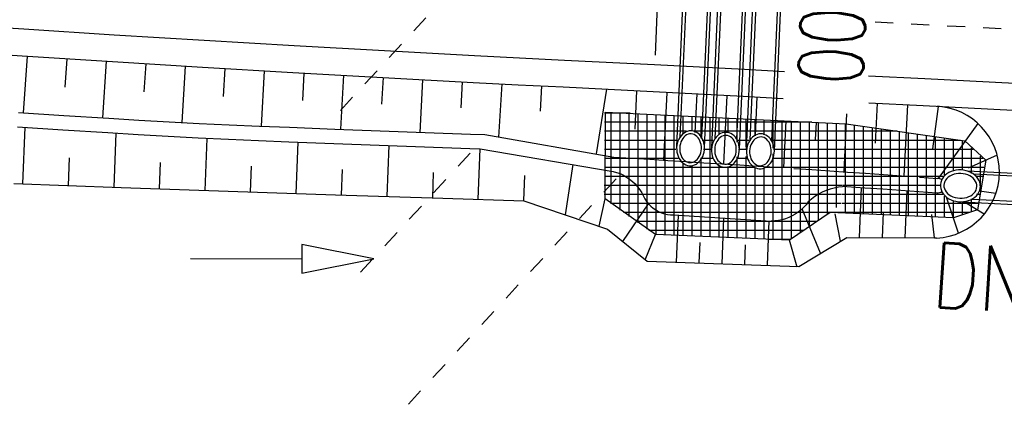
# Model space of a CAD drawing. Extents: x 446457 to 447032, y 444506 to 445688.
# Tile 46 of 83: x 446588 to 446616, y 445229 to 445240. Entities that reach past the tile are written whole.
import ezdxf

# ---------------------------------------------------------------- set-up
doc = ezdxf.new("R2010")
doc.units = 0
doc.header["$LTSCALE"] = 2
doc.header["$MEASUREMENT"] = 0
for name, pattern in [('ACAD_ISO03W100', [0.5, 0.25, -0.25]), ('ACAD_ISO10W100W', [0.5, 0.25, -0.25]), ('AUSGEZOGEN', [0])]:
    doc.linetypes.add(name, pattern=pattern)
for name, color, linetype in [('DB-RRB_41-205', 15, 'CONTINUOUS'), ('DB-vorhandene_Dränagen', 15, 'CONTINUOUS'), ('DB-Wegböschungen', 15, 'CONTINUOUS'), ('DB-Wege', 15, 'CONTINUOUS'), ('FBRTOP', 250, 'AUSGEZOGEN')]:
    doc.layers.add(name, color=color, linetype=linetype)
doc.styles.add('ROMANS', font='romans.shx', dxfattribs={"width": 0.8})

msp = doc.modelspace()

# ---------------------------------------------------------------- linework, layer by layer
at = {"layer": 'DB-RRB_41-205', "linetype": 'Continuous'}
for p, q in [((446606.549, 445236.832), (446607.129, 445250.048)), ((446607.318, 445236.798), (446607.898, 445250.014)), ((446607.518, 445236.789), (446608.098, 445250.005)), ((446608.287, 445236.755), (446608.868, 445249.972)), ((446608.487, 445236.747), (446609.067, 445249.963)), ((446609.256, 445236.712), (446609.837, 445249.929)), ((446606.645, 445237.097), (446607.201, 445249.741)), ((446607.245, 445237.07), (446607.8, 445249.715)), ((446607.614, 445237.054), (446608.17, 445249.699)), ((446608.214, 445237.028), (446608.769, 445249.672)), ((446608.583, 445237.012), (446609.139, 445249.656)), ((446609.183, 445236.985), (446609.738, 445249.63)), ((446605.963, 445239.364), (446606.106, 445243.075)), ((446606.75, 445237.203), (446606.708, 445237.169)), ((446606.795, 445237.23), (446606.75, 445237.203)), ((446606.842, 445237.249), (446606.795, 445237.23)), ((446606.891, 445237.261), (446606.842, 445237.249)), ((446606.94, 445237.265), (446606.891, 445237.261)), ((446606.989, 445237.261), (446606.94, 445237.265)), ((446607.038, 445237.249), (446606.989, 445237.261)), ((446607.084, 445237.229), (446607.038, 445237.249)), ((446607.129, 445237.202), (446607.084, 445237.229)), ((446607.169, 445237.168), (446607.129, 445237.202)), ((446607.811, 445237.207), (446607.764, 445237.187)), ((446607.86, 445237.218), (446607.811, 445237.207)), ((446607.909, 445237.222), (446607.86, 445237.218)), ((446607.959, 445237.218), (446607.909, 445237.222)), ((446608.007, 445237.206), (446607.959, 445237.218)), ((446608.053, 445237.186), (446608.007, 445237.206)), ((446606.564, 445236.919), (446606.552, 445236.858)), ((446606.582, 445236.977), (446606.564, 445236.919)), ((446606.606, 445237.032), (446606.582, 445236.977)), ((446606.635, 445237.083), (446606.606, 445237.032)), ((446606.669, 445237.129), (446606.635, 445237.083)), ((446606.666, 445236.958), (446606.649, 445236.905)), ((446606.689, 445237.007), (446606.666, 445236.958)), ((446606.708, 445237.169), (446606.669, 445237.129)), ((446606.716, 445237.051), (446606.689, 445237.007)), ((446606.748, 445237.091), (446606.716, 445237.051)), ((446606.784, 445237.123), (446606.748, 445237.091)), ((446606.823, 445237.149), (446606.784, 445237.123)), ((446606.864, 445237.167), (446606.823, 445237.149)), ((446606.906, 445237.177), (446606.864, 445237.167)), ((446606.949, 445237.18), (446606.906, 445237.177)), ((446606.991, 445237.174), (446606.949, 445237.18)), ((446607.033, 445237.16), (446606.991, 445237.174)), ((446607.072, 445237.138), (446607.033, 445237.16)), ((446607.108, 445237.109), (446607.072, 445237.138)), ((446607.141, 445237.074), (446607.108, 445237.109)), ((446607.169, 445237.032), (446607.141, 445237.074)), ((446607.206, 445237.128), (446607.169, 445237.168)), ((446607.193, 445236.985), (446607.169, 445237.032)), ((446607.211, 445236.934), (446607.193, 445236.985)), ((446607.239, 445237.081), (446607.206, 445237.128)), ((446607.224, 445236.88), (446607.211, 445236.934)), ((446607.266, 445237.03), (446607.239, 445237.081)), ((446607.288, 445236.975), (446607.266, 445237.03)), ((446607.304, 445236.917), (446607.288, 445236.975)), ((446607.551, 445236.935), (446607.533, 445236.876)), ((446607.575, 445236.99), (446607.551, 445236.935)), ((446607.604, 445237.041), (446607.575, 445236.99)), ((446607.638, 445237.086), (446607.604, 445237.041)), ((446607.658, 445236.964), (446607.635, 445236.915)), ((446607.677, 445237.127), (446607.638, 445237.086)), ((446607.685, 445237.009), (446607.658, 445236.964)), ((446607.719, 445237.16), (446607.677, 445237.127)), ((446607.717, 445237.048), (446607.685, 445237.009)), ((446607.753, 445237.081), (446607.717, 445237.048)), ((446607.764, 445237.187), (446607.719, 445237.16)), ((446607.792, 445237.106), (446607.753, 445237.081)), ((446607.833, 445237.125), (446607.792, 445237.106)), ((446607.875, 445237.135), (446607.833, 445237.125)), ((446607.918, 445237.137), (446607.875, 445237.135)), ((446607.96, 445237.131), (446607.918, 445237.137)), ((446608.002, 445237.117), (446607.96, 445237.131)), ((446608.041, 445237.096), (446608.002, 445237.117)), ((446608.077, 445237.067), (446608.041, 445237.096)), ((446608.098, 445237.159), (446608.053, 445237.186)), ((446608.11, 445237.031), (446608.077, 445237.067)), ((446608.138, 445237.125), (446608.098, 445237.159)), ((446608.139, 445236.989), (446608.11, 445237.031)), ((446608.175, 445237.085), (446608.138, 445237.125)), ((446608.162, 445236.943), (446608.139, 445236.989)), ((446608.181, 445236.892), (446608.162, 445236.943)), ((446608.208, 445237.039), (446608.175, 445237.085)), ((446608.235, 445236.988), (446608.208, 445237.039)), ((446608.257, 445236.933), (446608.235, 445236.988)), ((446608.273, 445236.874), (446608.257, 445236.933)), ((446608.544, 445236.947), (446608.52, 445236.892)), ((446608.573, 445236.998), (446608.544, 445236.947)), ((446608.607, 445237.044), (446608.573, 445236.998)), ((446608.627, 445236.922), (446608.604, 445236.873)), ((446608.646, 445237.084), (446608.607, 445237.044)), ((446608.655, 445236.966), (446608.627, 445236.922)), ((446608.688, 445237.118), (446608.646, 445237.084)), ((446608.687, 445237.005), (446608.655, 445236.966)), ((446608.722, 445237.038), (446608.687, 445237.005)), ((446608.733, 445237.145), (446608.688, 445237.118)), ((446608.761, 445237.064), (446608.722, 445237.038)), ((446608.78, 445237.164), (446608.733, 445237.145)), ((446608.802, 445237.082), (446608.761, 445237.064)), ((446608.829, 445237.176), (446608.78, 445237.164)), ((446608.844, 445237.092), (446608.802, 445237.082)), ((446608.878, 445237.18), (446608.829, 445237.176)), ((446608.887, 445237.095), (446608.844, 445237.092)), ((446608.928, 445237.176), (446608.878, 445237.18)), ((446608.929, 445237.089), (446608.887, 445237.095)), ((446608.976, 445237.164), (446608.928, 445237.176)), ((446608.971, 445237.075), (446608.929, 445237.089)), ((446609.01, 445237.053), (446608.971, 445237.075)), ((446609.023, 445237.144), (446608.976, 445237.164)), ((446609.046, 445237.024), (446609.01, 445237.053)), ((446609.067, 445237.117), (446609.023, 445237.144)), ((446609.079, 445236.988), (446609.046, 445237.024)), ((446609.108, 445237.083), (446609.067, 445237.117)), ((446609.108, 445236.947), (446609.079, 445236.988)), ((446609.145, 445237.042), (446609.108, 445237.083)), ((446609.131, 445236.9), (446609.108, 445236.947)), ((446609.177, 445236.996), (446609.145, 445237.042)), ((446609.204, 445236.945), (446609.177, 445236.996)), ((446609.226, 445236.89), (446609.204, 445236.945)), ((446606.552, 445236.858), (446606.546, 445236.797)), ((446606.546, 445236.797), (446606.547, 445236.735)), ((446606.547, 445236.735), (446606.553, 445236.673)), ((446606.553, 445236.673), (446606.566, 445236.614)), ((446606.637, 445236.85), (446606.632, 445236.793)), ((446606.632, 445236.793), (446606.633, 445236.736)), ((446606.633, 445236.736), (446606.639, 445236.68)), ((446606.649, 445236.905), (446606.637, 445236.85)), ((446606.639, 445236.68), (446606.652, 445236.626)), ((446607.197, 445236.602), (446607.214, 445236.655)), ((446607.214, 445236.655), (446607.226, 445236.71)), ((446607.231, 445236.824), (446607.224, 445236.88)), ((446607.226, 445236.71), (446607.231, 445236.767)), ((446607.231, 445236.767), (446607.231, 445236.824)), ((446607.291, 445236.612), (446607.306, 445236.671)), ((446607.314, 445236.856), (446607.304, 445236.917)), ((446607.306, 445236.671), (446607.315, 445236.732)), ((446607.318, 445236.794), (446607.314, 445236.856)), ((446607.315, 445236.732), (446607.318, 445236.794)), ((446607.521, 445236.816), (446607.515, 445236.754)), ((446607.515, 445236.754), (446607.516, 445236.692)), ((446607.516, 445236.692), (446607.522, 445236.631)), ((446607.533, 445236.876), (446607.521, 445236.816)), ((446607.607, 445236.807), (446607.601, 445236.75)), ((446607.601, 445236.75), (446607.602, 445236.693)), ((446607.602, 445236.693), (446607.608, 445236.637)), ((446607.618, 445236.862), (446607.607, 445236.807)), ((446607.635, 445236.915), (446607.618, 445236.862)), ((446608.193, 445236.838), (446608.181, 445236.892)), ((446608.183, 445236.612), (446608.195, 445236.668)), ((446608.2, 445236.782), (446608.193, 445236.838)), ((446608.195, 445236.668), (446608.2, 445236.725)), ((446608.2, 445236.725), (446608.2, 445236.782)), ((446608.283, 445236.814), (446608.273, 445236.874)), ((446608.275, 445236.629), (446608.284, 445236.69)), ((446608.287, 445236.752), (446608.283, 445236.814)), ((446608.284, 445236.69), (446608.287, 445236.752)), ((446608.49, 445236.773), (446608.484, 445236.711)), ((446608.484, 445236.711), (446608.485, 445236.649)), ((446608.485, 445236.649), (446608.491, 445236.588)), ((446608.502, 445236.834), (446608.49, 445236.773)), ((446608.52, 445236.892), (446608.502, 445236.834)), ((446608.576, 445236.765), (446608.57, 445236.708)), ((446608.57, 445236.708), (446608.571, 445236.651)), ((446608.571, 445236.651), (446608.577, 445236.595)), ((446608.587, 445236.82), (446608.576, 445236.765)), ((446608.604, 445236.873), (446608.587, 445236.82)), ((446609.15, 445236.849), (446609.131, 445236.9)), ((446609.162, 445236.795), (446609.15, 445236.849)), ((446609.169, 445236.739), (446609.162, 445236.795)), ((446609.164, 445236.625), (446609.17, 445236.682)), ((446609.17, 445236.682), (446609.169, 445236.739)), ((446609.242, 445236.832), (446609.226, 445236.89)), ((446609.252, 445236.771), (446609.242, 445236.832)), ((446609.244, 445236.586), (446609.253, 445236.647)), ((446609.256, 445236.709), (446609.252, 445236.771)), ((446609.253, 445236.647), (446609.256, 445236.709)), ((446606.566, 445236.614), (446606.585, 445236.557)), ((446606.585, 445236.557), (446606.61, 445236.504)), ((446606.61, 445236.504), (446606.64, 445236.455)), ((446606.64, 445236.455), (446606.675, 445236.412)), ((446606.652, 445236.626), (446606.67, 445236.575)), ((446606.67, 445236.575), (446606.694, 445236.528)), ((446606.675, 445236.412), (446606.714, 445236.374)), ((446606.694, 445236.528), (446606.722, 445236.486)), ((446606.714, 445236.374), (446606.756, 445236.344)), ((446606.722, 445236.486), (446606.755, 445236.451)), ((446606.755, 445236.451), (446606.791, 445236.422)), ((446606.791, 445236.422), (446606.831, 445236.4)), ((446606.831, 445236.4), (446606.872, 445236.386)), ((446606.872, 445236.386), (446606.914, 445236.38)), ((446606.914, 445236.38), (446606.957, 445236.383)), ((446606.957, 445236.383), (446607, 445236.393)), ((446607, 445236.393), (446607.041, 445236.411)), ((446607.041, 445236.411), (446607.079, 445236.437)), ((446607.079, 445236.437), (446607.115, 445236.47)), ((446607.092, 445236.343), (446607.135, 445236.373)), ((446607.115, 445236.47), (446607.147, 445236.509)), ((446607.135, 445236.373), (446607.175, 445236.41)), ((446607.147, 445236.509), (446607.174, 445236.553)), ((446607.174, 445236.553), (446607.197, 445236.602)), ((446607.175, 445236.41), (446607.212, 445236.453)), ((446607.212, 445236.453), (446607.243, 445236.502)), ((446607.243, 445236.502), (446607.27, 445236.555)), ((446607.27, 445236.555), (446607.291, 445236.612)), ((446607.522, 445236.631), (446607.535, 445236.571)), ((446607.535, 445236.571), (446607.554, 445236.514)), ((446607.554, 445236.514), (446607.579, 445236.461)), ((446607.579, 445236.461), (446607.609, 445236.412)), ((446607.608, 445236.637), (446607.621, 445236.583)), ((446607.609, 445236.412), (446607.644, 445236.369)), ((446607.621, 445236.583), (446607.639, 445236.532)), ((446607.639, 445236.532), (446607.663, 445236.486)), ((446607.663, 445236.486), (446607.691, 445236.444)), ((446607.691, 445236.444), (446607.724, 445236.408)), ((446607.724, 445236.408), (446607.761, 445236.379)), ((446607.761, 445236.379), (446607.8, 445236.358)), ((446608.01, 445236.369), (446608.048, 445236.394)), ((446608.048, 445236.394), (446608.084, 445236.427)), ((446608.084, 445236.427), (446608.116, 445236.466)), ((446608.116, 445236.466), (446608.144, 445236.511)), ((446608.144, 445236.511), (446608.166, 445236.56)), ((446608.145, 445236.368), (446608.181, 445236.411)), ((446608.166, 445236.56), (446608.183, 445236.612)), ((446608.181, 445236.411), (446608.213, 445236.459)), ((446608.213, 445236.459), (446608.239, 445236.512)), ((446608.239, 445236.512), (446608.26, 445236.569)), ((446608.26, 445236.569), (446608.275, 445236.629)), ((446608.491, 445236.588), (446608.505, 445236.528)), ((446608.505, 445236.528), (446608.524, 445236.472)), ((446608.524, 445236.472), (446608.548, 445236.418)), ((446608.548, 445236.418), (446608.578, 445236.37)), ((446608.577, 445236.595), (446608.59, 445236.541)), ((446608.59, 445236.541), (446608.608, 445236.49)), ((446608.608, 445236.49), (446608.632, 445236.443)), ((446608.632, 445236.443), (446608.661, 445236.401)), ((446608.661, 445236.401), (446608.693, 445236.366)), ((446609.017, 445236.352), (446609.053, 445236.384)), ((446609.053, 445236.384), (446609.085, 445236.423)), ((446609.085, 445236.423), (446609.113, 445236.468)), ((446609.113, 445236.468), (446609.135, 445236.517)), ((446609.135, 445236.517), (446609.153, 445236.57)), ((446609.15, 445236.368), (446609.182, 445236.417)), ((446609.153, 445236.57), (446609.164, 445236.625)), ((446609.182, 445236.417), (446609.208, 445236.47)), ((446609.208, 445236.47), (446609.229, 445236.526)), ((446609.229, 445236.526), (446609.244, 445236.586)), ((446606.756, 445236.344), (446606.802, 445236.32)), ((446606.802, 445236.32), (446606.85, 445236.304)), ((446606.85, 445236.304), (446606.898, 445236.296)), ((446606.898, 445236.296), (446606.948, 445236.296)), ((446606.948, 445236.296), (446606.997, 445236.304)), ((446606.997, 445236.304), (446607.045, 445236.32)), ((446607.045, 445236.32), (446607.092, 445236.343)), ((446607.644, 445236.369), (446607.683, 445236.332)), ((446607.683, 445236.332), (446607.726, 445236.301)), ((446607.726, 445236.301), (446607.771, 445236.278)), ((446607.771, 445236.278), (446607.819, 445236.262)), ((446607.8, 445236.358), (446607.841, 445236.344)), ((446607.819, 445236.262), (446607.868, 445236.254)), ((446607.841, 445236.344), (446607.884, 445236.338)), ((446607.868, 445236.254), (446607.917, 445236.254)), ((446607.884, 445236.338), (446607.926, 445236.34)), ((446607.917, 445236.254), (446607.966, 445236.261)), ((446607.926, 445236.34), (446607.969, 445236.35)), ((446607.966, 445236.261), (446608.014, 445236.277)), ((446607.969, 445236.35), (446608.01, 445236.369)), ((446608.014, 445236.277), (446608.061, 445236.3)), ((446608.061, 445236.3), (446608.104, 445236.331)), ((446608.104, 445236.331), (446608.145, 445236.368)), ((446608.578, 445236.37), (446608.613, 445236.326)), ((446608.613, 445236.326), (446608.652, 445236.289)), ((446608.652, 445236.289), (446608.695, 445236.259)), ((446608.693, 445236.366), (446608.73, 445236.337)), ((446608.695, 445236.259), (446608.74, 445236.235)), ((446608.73, 445236.337), (446608.769, 445236.315)), ((446608.74, 445236.235), (446608.788, 445236.219)), ((446608.769, 445236.315), (446608.81, 445236.301)), ((446608.788, 445236.219), (446608.837, 445236.211)), ((446608.81, 445236.301), (446608.853, 445236.295)), ((446608.837, 445236.211), (446608.886, 445236.211)), ((446608.853, 445236.295), (446608.895, 445236.297)), ((446608.886, 445236.211), (446608.935, 445236.219)), ((446608.895, 445236.297), (446608.938, 445236.308)), ((446608.935, 445236.219), (446608.983, 445236.234)), ((446608.938, 445236.308), (446608.979, 445236.326)), ((446608.979, 445236.326), (446609.017, 445236.352)), ((446608.983, 445236.234), (446609.03, 445236.258)), ((446609.03, 445236.258), (446609.073, 445236.288)), ((446609.073, 445236.288), (446609.114, 445236.325)), ((446609.114, 445236.325), (446609.15, 445236.368))]:
    msp.add_line(p, q, dxfattribs=at)
at = {"layer": 'DB-vorhandene_Dränagen', "linetype": 'ACAD_ISO03W100'}
for p, q in [((446597.221, 445237.83), (446608.223, 445249.78)), ((446597.775, 445233.336), (446600.935, 445236.769)), ((446599.107, 445229.677), (446604.929, 445236))]:
    msp.add_line(p, q, dxfattribs=at)
at = {"layer": 'DB-Wegböschungen', "linetype": 'Continuous'}
for p, q in [((446585.895, 445239.509), (446588.395, 445239.344)), ((446588.395, 445239.344), (446590.896, 445239.184)), ((446588.535, 445239.335), (446588.427, 445237.766)), ((446589.633, 445239.264), (446589.579, 445238.48)), ((446590.727, 445239.195), (446590.625, 445237.626)), ((446590.896, 445239.184), (446593.397, 445239.031)), ((446591.821, 445239.127), (446591.773, 445238.342)), ((446592.915, 445239.061), (446592.827, 445237.492)), ((446593.397, 445239.031), (446595.898, 445238.885)), ((446594.012, 445238.995), (446593.969, 445238.216)), ((446595.11, 445238.93), (446595.025, 445237.392)), ((446595.898, 445238.885), (446598.4, 445238.744)), ((446596.208, 445238.867), (446596.166, 445238.108)), ((446597.306, 445238.805), (446597.222, 445237.306)), ((446598.404, 445238.744), (446598.362, 445238.003)), ((446598.4, 445238.744), (446600.902, 445238.61)), ((446599.502, 445238.684), (446599.42, 445237.221)), ((446600.6, 445238.626), (446600.56, 445237.904)), ((446600.902, 445238.61), (446602.151, 445238.545)), ((446601.698, 445238.569), (446601.61, 445237.092)), ((446602.151, 445238.545), (446603.4, 445238.481)), ((446602.796, 445238.512), (446602.757, 445237.809)), ((446603.4, 445238.481), (446605.897, 445238.352)), ((446604.603, 445238.418), (446604.314, 445236.621)), ((446605.437, 445238.375), (446605.384, 445237.314)), ((446605.897, 445238.352), (446608.393, 445238.222)), ((446606.271, 445238.332), (446606.178, 445236.449)), ((446607.105, 445238.289), (446607.052, 445237.218)), ((446607.939, 445238.246), (446607.845, 445236.345)), ((446608.393, 445238.222), (446609.504, 445238.165)), ((446608.774, 445238.203), (446608.72, 445237.124)), ((446611.878, 445238.042), (446613.387, 445237.964)), ((446612.11, 445238.03), (446612.055, 445236.925)), ((446588.293, 445237.774), (446589.546, 445237.694)), ((446605.259, 445237.75), (446604.548, 445237.75)), ((446604.561, 445235.374), (446604.571, 445237.785)), ((446604.571, 445237.785), (446611.245, 445237.454)), ((446604.727, 445235.241), (446604.727, 445237.776)), ((446604.977, 445235.065), (446604.977, 445237.764)), ((446605.227, 445234.889), (446605.227, 445237.752)), ((446605.477, 445234.713), (446605.477, 445237.739)), ((446612.944, 445237.987), (446612.846, 445236.013)), ((446613.387, 445237.964), (446615.883, 445237.835)), ((446613.8, 445237.943), (446613.639, 445236.766)), ((446589.546, 445237.694), (446590.798, 445237.615)), ((446590.798, 445237.615), (446591.633, 445237.562)), ((446591.633, 445237.562), (446592.468, 445237.512)), ((446592.468, 445237.512), (446593.303, 445237.466)), ((446593.303, 445237.466), (446594.139, 445237.428)), ((446610.297, 445237.5), (446604.547, 445237.5)), ((446605.727, 445234.537), (446605.727, 445237.727)), ((446605.977, 445234.388), (446605.977, 445237.714)), ((446606.227, 445234.377), (446606.227, 445237.702)), ((446606.477, 445234.366), (446606.477, 445237.69)), ((446606.727, 445237.203), (446606.727, 445237.677)), ((446606.977, 445237.258), (446606.977, 445237.665)), ((446607.227, 445237.061), (446607.227, 445237.652)), ((446607.477, 445234.322), (446607.477, 445237.64)), ((446607.727, 445237.179), (446607.727, 445237.628)), ((446607.977, 445237.208), (446607.977, 445237.615)), ((446608.227, 445236.951), (446608.227, 445237.603)), ((446608.477, 445236.824), (446608.477, 445237.59)), ((446608.727, 445237.152), (446608.727, 445237.578)), ((446608.977, 445237.153), (446608.977, 445237.566)), ((446609.227, 445236.785), (446609.227, 445237.553)), ((446609.477, 445234.233), (446609.477, 445237.541)), ((446609.577, 445237.537), (446609.512, 445236.239)), ((446609.727, 445234.276), (446609.727, 445237.528)), ((446609.977, 445234.447), (446609.977, 445237.516)), ((446610.227, 445234.618), (446610.227, 445237.503)), ((446610.411, 445237.495), (446610.388, 445237.025)), ((446610.477, 445234.789), (446610.477, 445237.491)), ((446610.727, 445234.96), (446610.727, 445237.479)), ((446610.977, 445235.132), (446610.977, 445237.466)), ((446611.259, 445237.735), (446611.179, 445236.126)), ((446614.902, 445237.467), (446613.799, 445235.944)), ((446588.268, 445237.375), (446589.52, 445237.295)), ((446588.417, 445235.789), (446588.477, 445237.361)), ((446589.52, 445237.295), (446590.773, 445237.215)), ((446590.773, 445237.215), (446591.608, 445237.163)), ((446590.942, 445235.696), (446591, 445237.201)), ((446594.139, 445237.428), (446594.975, 445237.394)), ((446594.975, 445237.394), (446595.811, 445237.362)), ((446595.811, 445237.362), (446597.065, 445237.312)), ((446597.065, 445237.312), (446598.319, 445237.263)), ((446598.319, 445237.263), (446599.572, 445237.215)), ((446599.572, 445237.215), (446600.826, 445237.17)), ((446606.822, 445237.25), (446604.546, 445237.25)), ((446611.212, 445237.25), (446607.01, 445237.25)), ((446612.658, 445237.25), (446611.213, 445237.25)), ((446611.227, 445234.98), (446611.227, 445237.453)), ((446611.245, 445237.454), (446614.538, 445236.986)), ((446611.477, 445234.969), (446611.477, 445237.418)), ((446611.727, 445234.957), (446611.727, 445237.382)), ((446611.977, 445234.946), (446611.977, 445237.347)), ((446612.227, 445234.935), (446612.227, 445237.311)), ((446612.477, 445234.924), (446612.477, 445237.276)), ((446612.727, 445234.912), (446612.727, 445237.24)), ((446612.977, 445234.901), (446612.977, 445237.205)), ((446591.608, 445237.163), (446592.444, 445237.113)), ((446592.444, 445237.113), (446593.279, 445237.067)), ((446593.279, 445237.067), (446594.115, 445237.028)), ((446593.467, 445235.609), (446593.523, 445237.055)), ((446594.115, 445237.028), (446594.951, 445236.994)), ((446594.951, 445236.994), (446595.788, 445236.962)), ((446595.788, 445236.962), (446597.042, 445236.913)), ((446595.992, 445235.526), (446596.047, 445236.952)), ((446600.826, 445237.17), (446601.223, 445237.16)), ((446601.223, 445237.16), (446604.801, 445236.535)), ((446606.569, 445237), (446604.545, 445237)), ((446607.558, 445237), (446607.256, 445237)), ((446608.552, 445237), (446608.206, 445237)), ((446611.198, 445237), (446609.152, 445237)), ((446614.417, 445237), (446611.202, 445237)), ((446613.227, 445234.89), (446613.227, 445237.169)), ((446613.477, 445234.878), (446613.477, 445237.134)), ((446613.727, 445234.867), (446613.727, 445237.098)), ((446613.977, 445236.037), (446613.977, 445237.063)), ((446614.227, 445236.161), (446614.227, 445237.027)), ((446614.477, 445236.172), (446614.477, 445236.991)), ((446614.538, 445236.986), (446615.124, 445236.452)), ((446597.042, 445236.913), (446598.297, 445236.863)), ((446598.297, 445236.863), (446599.551, 445236.816)), ((446598.518, 445235.446), (446598.572, 445236.853)), ((446599.551, 445236.816), (446600.806, 445236.771)), ((446600.806, 445236.771), (446601.097, 445236.766)), ((446601.043, 445235.366), (446601.097, 445236.761)), ((446601.097, 445236.766), (446604.781, 445236.136)), ((446606.524, 445236.75), (446604.544, 445236.75)), ((446607.492, 445236.75), (446607.293, 445236.75)), ((446608.465, 445236.75), (446608.264, 445236.75)), ((446611.184, 445236.75), (446609.231, 445236.75)), ((446614.774, 445236.75), (446611.191, 445236.75)), ((446614.727, 445236.083), (446614.727, 445236.793)), ((446589.68, 445235.742), (446589.709, 445236.511)), ((446592.205, 445235.652), (446592.233, 445236.388)), ((446606.59, 445236.5), (446604.543, 445236.5)), ((446604.801, 445236.535), (446605.301, 445236.504)), ((446605.301, 445236.504), (446605.8, 445236.473)), ((446605.8, 445236.473), (446606.299, 445236.442)), ((446606.299, 445236.442), (446606.798, 445236.411)), ((446606.798, 445236.411), (446607.297, 445236.379)), ((446607.538, 445236.5), (446607.22, 445236.5)), ((446607.227, 445234.333), (446607.227, 445236.515)), ((446607.297, 445236.379), (446607.796, 445236.348)), ((446608.491, 445236.5), (446608.21, 445236.5)), ((446608.227, 445234.288), (446608.227, 445236.542)), ((446608.477, 445234.277), (446608.477, 445236.549)), ((446611.171, 445236.5), (446609.197, 445236.5)), ((446609.227, 445234.244), (446609.227, 445236.625)), ((446615.049, 445236.5), (446611.18, 445236.5)), ((446615.436, 445236.584), (446614.633, 445236.23)), ((446615.124, 445236.452), (446614.89, 445235.067)), ((446614.977, 445235.717), (446614.977, 445236.565)), ((446594.73, 445235.567), (446594.757, 445236.284)), ((446597.255, 445235.486), (446597.282, 445236.194)), ((446599.781, 445235.406), (446599.807, 445236.106)), ((446603.467, 445234.931), (446603.672, 445236.325)), ((446608.689, 445236.25), (446604.542, 445236.25)), ((446604.781, 445236.136), (446604.88, 445236.11)), ((446604.88, 445236.11), (446604.976, 445236.075)), ((446606.727, 445234.355), (446606.727, 445236.348)), ((446606.977, 445234.344), (446606.977, 445236.305)), ((446607.727, 445234.31), (446607.727, 445236.288)), ((446607.796, 445236.348), (446608.295, 445236.319)), ((446607.977, 445234.299), (446607.977, 445236.272)), ((446608.295, 445236.319), (446608.794, 445236.287)), ((446608.727, 445234.266), (446608.727, 445236.232)), ((446608.794, 445236.287), (446609.293, 445236.253)), ((446608.977, 445234.255), (446608.977, 445236.243)), ((446611.157, 445236.25), (446608.992, 445236.25)), ((446609.792, 445236.22), (446610.291, 445236.186)), ((446610.291, 445236.186), (446610.79, 445236.152)), ((446610.79, 445236.152), (446611.289, 445236.119)), ((446615.067, 445236.25), (446611.168, 445236.25)), ((446611.289, 445236.119), (446611.788, 445236.085)), ((446614.098, 445236.106), (446614.043, 445236.071)), ((446614.159, 445236.134), (446614.098, 445236.106)), ((446614.224, 445236.156), (446614.159, 445236.134)), ((446614.293, 445236.17), (446614.224, 445236.156)), ((446614.363, 445236.178), (446614.293, 445236.17)), ((446614.434, 445236.178), (446614.363, 445236.178)), ((446614.505, 445236.172), (446614.434, 445236.178)), ((446614.574, 445236.158), (446614.505, 445236.172)), ((446614.641, 445236.137), (446614.574, 445236.158)), ((446614.609, 445236.151), (446621.191, 445235.821)), ((446614.704, 445236.109), (446614.641, 445236.137)), ((446614.762, 445236.076), (446614.704, 445236.109)), ((446602.306, 445235.326), (446602.333, 445236.022)), ((446611.143, 445236), (446604.541, 445236)), ((446604.976, 445236.075), (446605.069, 445236.032)), ((446605.069, 445236.032), (446605.159, 445235.982)), ((446605.159, 445235.982), (446605.243, 445235.924)), ((446605.243, 445235.924), (446605.322, 445235.859)), ((446605.322, 445235.859), (446605.396, 445235.788)), ((446613.94, 445236), (446611.157, 445236)), ((446611.788, 445236.085), (446612.286, 445236.051)), ((446612.286, 445236.051), (446612.785, 445236.017)), ((446613.284, 445235.982), (446613.783, 445235.945)), ((446613.87, 445235.832), (446613.86, 445235.776)), ((446613.888, 445235.886), (446613.87, 445235.832)), ((446613.915, 445235.938), (446613.888, 445235.886)), ((446613.95, 445235.987), (446613.915, 445235.938)), ((446613.993, 445236.032), (446613.95, 445235.987)), ((446613.98, 445235.853), (446613.963, 445235.806)), ((446614.004, 445235.898), (446613.98, 445235.853)), ((446614.043, 445236.071), (446613.993, 445236.032)), ((446614.038, 445235.94), (446614.004, 445235.898)), ((446614.079, 445235.977), (446614.038, 445235.94)), ((446614.126, 445236.01), (446614.079, 445235.977)), ((446614.18, 445236.037), (446614.126, 445236.01)), ((446614.238, 445236.058), (446614.18, 445236.037)), ((446614.3, 445236.072), (446614.238, 445236.058)), ((446614.365, 445236.08), (446614.3, 445236.072)), ((446614.43, 445236.08), (446614.365, 445236.08)), ((446614.495, 445236.074), (446614.43, 445236.08)), ((446614.558, 445236.06), (446614.495, 445236.074)), ((446614.619, 445236.041), (446614.558, 445236.06)), ((446614.675, 445236.014), (446614.619, 445236.041)), ((446614.726, 445235.983), (446614.675, 445236.014)), ((446614.77, 445235.946), (446614.726, 445235.983)), ((446614.815, 445236.037), (446614.762, 445236.076)), ((446614.808, 445235.905), (446614.77, 445235.946)), ((446614.779, 445236.071), (446620.861, 445235.75)), ((446614.837, 445235.861), (446614.808, 445235.905)), ((446614.861, 445235.993), (446614.815, 445236.037)), ((446615.025, 445236), (446614.831, 445236)), ((446614.858, 445235.814), (446614.837, 445235.861)), ((446614.899, 445235.944), (446614.861, 445235.993)), ((446614.93, 445235.893), (446614.899, 445235.944)), ((446614.952, 445235.839), (446614.93, 445235.893)), ((446614.966, 445235.783), (446614.952, 445235.839)), ((446588.165, 445235.799), (446591.137, 445235.689)), ((446591.137, 445235.689), (446594.111, 445235.588)), ((446594.111, 445235.588), (446597.084, 445235.491)), ((446611.13, 445235.75), (446604.54, 445235.75)), ((446605.396, 445235.788), (446605.463, 445235.711)), ((446605.463, 445235.711), (446605.524, 445235.628)), ((446605.524, 445235.628), (446605.577, 445235.54)), ((446610.585, 445235.557), (446610.481, 445235.502)), ((446610.693, 445235.604), (446610.585, 445235.557)), ((446610.804, 445235.644), (446610.693, 445235.604)), ((446610.918, 445235.675), (446610.804, 445235.644)), ((446611.033, 445235.698), (446610.918, 445235.675)), ((446611.15, 445235.713), (446611.033, 445235.698)), ((446613.853, 445235.75), (446611.146, 445235.75)), ((446611.268, 445235.719), (446611.15, 445235.713)), ((446611.268, 445235.719), (446611.767, 445235.685)), ((446611.621, 445234.3), (446611.677, 445235.692)), ((446611.767, 445235.685), (446612.266, 445235.652)), ((446612.266, 445235.652), (446612.765, 445235.618)), ((446612.765, 445235.618), (446613.264, 445235.583)), ((446612.881, 445234.295), (446612.936, 445235.606)), ((446613.264, 445235.583), (446613.762, 445235.545)), ((446613.86, 445235.776), (446613.86, 445235.719)), ((446613.86, 445235.719), (446613.869, 445235.663)), ((446613.869, 445235.663), (446613.887, 445235.607)), ((446613.887, 445235.607), (446613.913, 445235.554)), ((446613.913, 445235.554), (446613.948, 445235.504)), ((446613.963, 445235.806), (446613.957, 445235.757)), ((446613.957, 445235.757), (446613.959, 445235.708)), ((446613.959, 445235.708), (446613.971, 445235.66)), ((446613.971, 445235.66), (446613.992, 445235.613)), ((446613.992, 445235.613), (446614.021, 445235.568)), ((446614.021, 445235.568), (446614.058, 445235.527)), ((446614.791, 445235.534), (446614.824, 445235.575)), ((446614.824, 445235.575), (446614.849, 445235.62)), ((446614.849, 445235.62), (446614.865, 445235.668)), ((446614.87, 445235.765), (446614.858, 445235.814)), ((446614.865, 445235.668), (446614.872, 445235.716)), ((446614.872, 445235.716), (446614.87, 445235.765)), ((446614.897, 445235.51), (446614.929, 445235.561)), ((446614.929, 445235.561), (446614.951, 445235.614)), ((446614.983, 445235.75), (446614.945, 445235.75)), ((446614.946, 445235.601), (446615.4, 445235.533)), ((446614.951, 445235.614), (446614.965, 445235.67)), ((446614.965, 445235.67), (446614.97, 445235.726)), ((446614.97, 445235.726), (446614.966, 445235.783)), ((446597.084, 445235.491), (446600.059, 445235.397)), ((446600.059, 445235.397), (446602.306, 445235.325)), ((446602.306, 445235.325), (446604.629, 445234.537)), ((446604.395, 445234.617), (446604.561, 445235.374)), ((446611.116, 445235.5), (446604.539, 445235.5)), ((446605.959, 445234.39), (446604.561, 445235.374)), ((446605.577, 445235.54), (446605.623, 445235.449)), ((446605.623, 445235.449), (446605.665, 445235.372)), ((446605.665, 445235.372), (446605.713, 445235.3)), ((446605.713, 445235.3), (446605.769, 445235.233)), ((446610.195, 445235.294), (446610.135, 445235.214)), ((446610.285, 445235.37), (446610.195, 445235.294)), ((446610.381, 445235.439), (446610.285, 445235.37)), ((446610.481, 445235.502), (446610.381, 445235.439)), ((446613.929, 445235.5), (446611.134, 445235.5)), ((446613.948, 445235.504), (446613.99, 445235.458)), ((446613.977, 445234.856), (446613.977, 445235.45)), ((446613.99, 445235.458), (446614.04, 445235.416)), ((446614.365, 445234.426), (446614.032, 445235.422)), ((446614.04, 445235.416), (446614.095, 445235.38)), ((446614.058, 445235.527), (446614.103, 445235.491)), ((446614.095, 445235.38), (446614.156, 445235.349)), ((446614.103, 445235.491), (446614.154, 445235.459)), ((446614.154, 445235.459), (446614.21, 445235.433)), ((446614.156, 445235.349), (446614.221, 445235.325)), ((446614.21, 445235.433), (446614.271, 445235.413)), ((446614.221, 445235.325), (446614.289, 445235.308)), ((446614.227, 445234.854), (446614.227, 445235.318)), ((446614.271, 445235.413), (446614.334, 445235.4)), ((446614.289, 445235.308), (446614.359, 445235.297)), ((446614.334, 445235.4), (446614.399, 445235.393)), ((446614.359, 445235.297), (446614.43, 445235.294)), ((446614.399, 445235.393), (446614.464, 445235.394)), ((446614.43, 445235.294), (446614.501, 445235.298)), ((446614.464, 445235.394), (446614.529, 445235.402)), ((446614.466, 445235.296), (446621.152, 445234.951)), ((446614.477, 445234.937), (446614.477, 445235.298)), ((446614.501, 445235.298), (446614.571, 445235.31)), ((446614.529, 445235.402), (446614.591, 445235.416)), ((446614.571, 445235.31), (446614.637, 445235.328)), ((446614.591, 445235.416), (446614.649, 445235.437)), ((446614.637, 445235.328), (446614.701, 445235.353)), ((446614.649, 445235.437), (446614.703, 445235.464)), ((446614.701, 445235.353), (446614.759, 445235.384)), ((446614.703, 445235.464), (446614.75, 445235.496)), ((446614.727, 445235.021), (446614.727, 445235.379)), ((446614.75, 445235.496), (446614.791, 445235.534)), ((446614.75, 445235.371), (446620.838, 445235.047)), ((446614.759, 445235.384), (446614.812, 445235.421)), ((446614.812, 445235.421), (446614.858, 445235.464)), ((446614.858, 445235.464), (446614.897, 445235.51)), ((446614.941, 445235.5), (446614.866, 445235.5)), ((446611.102, 445235.25), (446604.714, 445235.25)), ((446605.053, 445234.193), (446605.769, 445235.233)), ((446605.769, 445235.233), (446605.83, 445235.171)), ((446605.83, 445235.171), (446605.897, 445235.116)), ((446605.897, 445235.116), (446605.969, 445235.067)), ((446605.969, 445235.067), (446606.045, 445235.024)), ((446606.045, 445235.024), (446606.124, 445234.989)), ((446609.918, 445235.007), (446609.836, 445234.95)), ((446609.996, 445235.07), (446609.918, 445235.007)), ((446610.068, 445235.139), (446609.996, 445235.07)), ((446610.535, 445233.864), (446610.028, 445235.101)), ((446610.135, 445235.214), (446610.068, 445235.139)), ((446614.898, 445235.25), (446611.123, 445235.25)), ((446614.89, 445235.067), (446614.225, 445234.846)), ((446615.079, 445234.954), (446614.554, 445235.269)), ((446610.785, 445235), (446605.069, 445235)), ((446610.42, 445234.75), (446605.424, 445234.75)), ((446606.124, 445234.989), (446606.207, 445234.962)), ((446606.207, 445234.962), (446606.292, 445234.943)), ((446606.292, 445234.943), (446606.378, 445234.932)), ((446606.378, 445234.932), (446606.465, 445234.929)), ((446606.465, 445234.929), (446609.17, 445234.759)), ((446606.538, 445233.617), (446606.593, 445234.921)), ((446607.806, 445233.574), (446607.851, 445234.843)), ((446609.064, 445233.531), (446609.113, 445234.763)), ((446609.27, 445234.763), (446609.17, 445234.759)), ((446609.37, 445234.775), (446609.27, 445234.763)), ((446609.468, 445234.795), (446609.37, 445234.775)), ((446609.564, 445234.822), (446609.468, 445234.795)), ((446609.658, 445234.858), (446609.564, 445234.822)), ((446609.749, 445234.9), (446609.658, 445234.858)), ((446610.808, 445235), (446609.676, 445234.225)), ((446609.836, 445234.95), (446609.749, 445234.9)), ((446614.665, 445235), (446610.785, 445235)), ((446614.225, 445234.846), (446610.808, 445235)), ((446611.088, 445234.197), (446610.938, 445234.958)), ((446612.251, 445234.297), (446612.279, 445235.001)), ((446613.697, 445234.291), (446613.624, 445234.938)), ((446604.629, 445234.537), (446605.728, 445233.645)), ((446610.055, 445234.5), (446605.779, 445234.5)), ((446605.676, 445233.687), (446605.959, 445234.39)), ((446609.676, 445234.225), (446605.959, 445234.39)), ((446609.69, 445234.25), (446609.092, 445234.25)), ((446609.884, 445233.479), (446609.676, 445234.225)), ((446609.932, 445233.501), (446611.262, 445234.302)), ((446611.262, 445234.302), (446613.697, 445234.291)), ((446613.697, 445234.291), (446613.754, 445234.289)), ((446596.151, 445234.113), (446596.149, 445233.713)), ((446598.149, 445233.706), (446596.151, 445234.113)), ((446607.174, 445233.596), (446607.196, 445234.161)), ((446608.436, 445233.553), (446608.456, 445234.102)), ((446593.06, 445233.723), (446596.149, 445233.713)), ((446596.149, 445233.713), (446596.148, 445233.313)), ((446596.148, 445233.313), (446598.149, 445233.706)), ((446605.728, 445233.645), (446609.932, 445233.501))]:
    msp.add_line(p, q, dxfattribs=at)
for centre, major_axis, start_param, end_param in [((446613.666, 445236.117), (1.812, 0.259), 4.618635, 7.651318), ((446613.784, 445235.744), (0.142, 0.142), 0.171009, 0.789264), ((446613.784, 445235.744), (0.142, 0.142), 3.819807, 4.545565)]:
    msp.add_ellipse(centre, major_axis=major_axis, ratio=1, start_param=start_param, end_param=end_param, dxfattribs=at)
at = {"layer": 'DB-Wege', "linetype": 'Continuous'}
for p, q in [((446585.946, 445240.257), (446588.444, 445240.092)), ((446588.444, 445240.092), (446590.943, 445239.933)), ((446590.943, 445239.933), (446593.442, 445239.78)), ((446593.442, 445239.78), (446595.941, 445239.633)), ((446595.941, 445239.633), (446598.441, 445239.493)), ((446598.441, 445239.493), (446600.941, 445239.359)), ((446600.941, 445239.359), (446602.19, 445239.294)), ((446602.19, 445239.294), (446603.439, 445239.23)), ((446603.439, 445239.23), (446605.935, 445239.101)), ((446605.935, 445239.101), (446608.432, 445238.971)), ((446608.432, 445238.971), (446609.537, 445238.914)), ((446611.867, 445238.794), (446613.425, 445238.713)), ((446613.425, 445238.713), (446615.922, 445238.584))]:
    msp.add_line(p, q, dxfattribs=at)
at = {"layer": 'DB-Wege', "linetype": 'ACAD_ISO10W100W'}
msp.add_line((446612.055, 445240.286), (446639.406, 445238.872), dxfattribs=at)
at = {"layer": 'FBRTOP', "const_width": 0.5}
msp.add_lwpolyline([(446685.671, 445499.677, 0.000084), (446690.294, 445466.915, 0.000171), (446692.589, 445450.715), (446699.698, 445400.648, -0.000017), (446702.648, 445379.847, -0.000012), (446706.64, 445351.684, -0.000142), (446710.164, 445326.769, 0.000095), (446713.688, 445301.853, 0.000489), (446717.262, 445276.798, -0.000535), (446720.835, 445251.744, -0.000318), (446724.222, 445227.7, 0.000352), (446727.61, 445203.657, 0.000005), (446731.551, 445175.831, 0.000006), (446734.439, 445155.439, 0.000005), (446738.345, 445127.869, 0.000006), (446741.348, 445106.672, 0.000262), (446744.905, 445081.667, -0.000165), (446748.461, 445056.663, -0.000317)], format="xyb", dxfattribs=at)

# ---------------------------------------------------------------- texts
at = {"layer": 'DB-RRB_41-205', "linetype": 'Continuous', "style": 'ROMANS', "oblique": 0, "width": 0.7}
msp.add_text('3xDN 600', height=1.8, rotation=267.5349, dxfattribs=at).set_placement((446610.269, 445247.001))
at = {"layer": 'DB-Wegböschungen', "linetype": 'Continuous', "style": 'ROMANS', "oblique": 0, "width": 0.8}
msp.add_text('DN 700', height=1.8, rotation=356.3648, dxfattribs=at).set_placement((446613.601, 445232.377))

doc.saveas('drawing.dxf')
